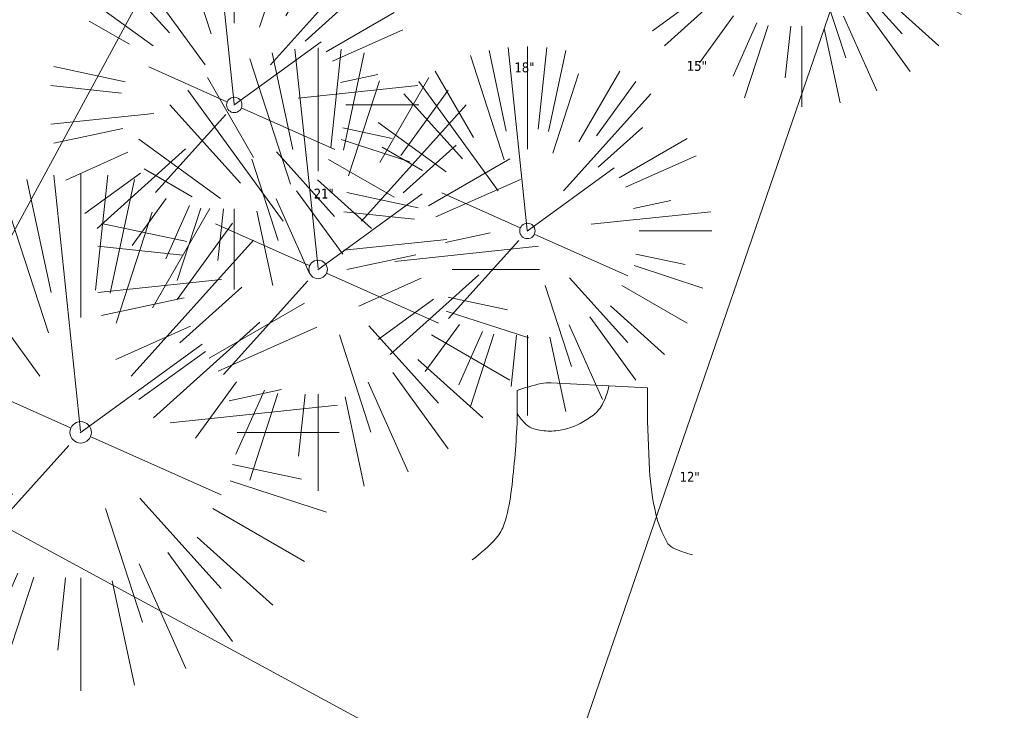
# Model space of a CAD drawing. Header units: feet. Extents: x 1134296 to 1140710, y 647902 to 649877.
# Tile 22 of 57: x 1134482 to 1134522, y 648742 to 648770. Entities that reach past the tile are written whole.
import ezdxf
from ezdxf.lldxf.tags import DXFTag

# ---------------------------------------------------------------- set-up
doc = ezdxf.new("R2010")
doc.units = ezdxf.units.FT
doc.header["$MEASUREMENT"] = 0
doc.layers.add('G-XREF', color=7, linetype='Continuous')
for name, color, linetype, lineweight in [('V-SITE-VEGE', 55, 'Continuous', 18), ('V-SITE-VEGE-TEXT', 8, 'Continuous', 18), ('V-UTIL-POWR-LINE-UNDR', 8, 'EXIST_PROP POWER UNDERGROUND LINE 1', 15), ('V-UTIL-WATR-LINE', 8, 'WATER', 15)]:
    doc.layers.add(name, color=color, linetype=linetype, lineweight=lineweight)
doc.styles.add('SEI-Dim & Leader', font='tahoma.ttf')
doc.styles.get("Standard").update_dxf_attribs({"font": 'arial.ttf'})
tags = doc.linetypes.add('EXIST_PROP POWER UNDERGROUND LINE 1', pattern='A,1.5,-0.2,["P-UG",Standard,S=0.08,R=0,X=-0.1,Y=-0.04],-0.3', length=2).pattern_tags.tags
tags[6] = DXFTag(74, 10)
tags = doc.linetypes.add('WATER', pattern='A,1.5,-0.2,["W",Standard,S=0.08,R=0,X=-0.1,Y=-0.04],-0.05', length=1.75).pattern_tags.tags
tags[6] = DXFTag(74, 10)

# ---------------------------------------------------------------- blocks, each defined once
blk = doc.blocks.new('V-SITE-VEGE-Coniferious Tree 2')
at = {"color": 0, "linetype": 'ByBlock'}
for p, q in [((-0.0003172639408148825, 0.0025937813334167), (-0.05229705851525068, 0.4972664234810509)), ((-3.601054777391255e-05, 0.2219193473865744), (-3.601054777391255e-05, 0.5000060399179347)), ((0.02890183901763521, 0.2753366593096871), (0.05222503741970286, 0.4972664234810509)), ((-0.0574950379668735, 0.2703678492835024), (-0.1039851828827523, 0.4890788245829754)), ((0.0571938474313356, 0.2692740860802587), (0.1039131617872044, 0.4890788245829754)), ((-0.06264093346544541, 0.1926377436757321), (-0.1545378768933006, 0.4755369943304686)), ((-0.1460065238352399, 0.2528363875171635), (-0.2500390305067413, 0.4330260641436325)), ((0.06850648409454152, 0.2109817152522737), (0.1382469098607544, 0.425630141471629)), ((0.139142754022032, 0.2410654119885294), (0.2499670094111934, 0.4330260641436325)), ((-0.07913071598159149, 0.1088658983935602), (-0.2939353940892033, 0.4045257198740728)), ((0.1868724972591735, 0.2572635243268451), (0.2938633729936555, 0.4045257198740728)), ((-0.1756943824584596, 0.1950752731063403), (-0.3346129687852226, 0.3715878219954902)), ((0.09777767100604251, 0.108636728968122), (0.3345409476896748, 0.3715878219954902)), ((-0.2201011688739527, 0.1598873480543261), (-0.4045617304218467, 0.2938993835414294)), ((0.1919663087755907, 0.1728666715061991), (0.3115823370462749, 0.2805763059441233)), ((0.2487690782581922, 0.143647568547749), (0.4329900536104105, 0.2500030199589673)), ((-0.2844040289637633, 0.1641894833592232), (-0.393144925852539, 0.2269610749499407)), ((0.2658942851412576, 0.1183972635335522), (0.4567507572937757, 0.2033670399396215)), ((-0.0009318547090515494, -0.0006770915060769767), (0.2349564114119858, 0.1707208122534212)), ((-0.2961437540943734, 0.06292784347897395), (-0.4891148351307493, 0.1039491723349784)), ((-0.01992166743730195, 0.008854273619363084), (-0.2318825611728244, 0.1032199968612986)), ((0.2872695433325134, 0.06106323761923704), (0.3884790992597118, 0.08257391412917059)), ((-0.3060292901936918, 0.03215663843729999), (-0.4973024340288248, 0.05226104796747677)), ((0.173080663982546, 0.01818771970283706), (0.497230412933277, 0.05226104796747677)), ((0.3024988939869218, 0), (0.4999700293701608, 0)), ((0.01849546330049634, -0.008260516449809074), (0.2719985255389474, -0.1211160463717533)), ((-0.2182782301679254, -0.02292736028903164), (-0.4973024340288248, -0.05226104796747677)), ((-0.02300503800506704, -0.02554197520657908), (-0.2137781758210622, -0.2373882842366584)), ((-0.302185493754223, -0.0642195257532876), (-0.4891148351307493, -0.1039491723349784)), ((0.2936342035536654, -0.06241742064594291), (0.4274066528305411, -0.09084484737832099)), ((0.2891445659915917, -0.09395946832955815), (0.4755009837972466, -0.1545018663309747)), ((-0.2881436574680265, -0.1282723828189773), (-0.4568227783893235, -0.2033670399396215)), ((-0.1320480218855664, -0.1188660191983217), (-0.3716238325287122, -0.3345769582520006)), ((0.1143820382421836, -0.1271057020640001), (0.2718110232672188, -0.301920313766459)), ((0.04781873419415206, -0.1473038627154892), (0.1192466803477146, -0.3671294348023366)), ((0.2555295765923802, -0.1475434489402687), (0.4329900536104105, -0.2500030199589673)), ((-0.254528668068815, -0.1848980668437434), (-0.4045617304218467, -0.2938993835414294)), ((0.2253521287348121, -0.2029399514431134), (0.3715518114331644, -0.3345769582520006)), ((0.1688618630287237, -0.2324611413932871), (0.2938633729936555, -0.4045257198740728)), ((-0.1842986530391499, -0.2536176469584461), (-0.2766747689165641, -0.3807650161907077)), ((0.1131111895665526, -0.2541280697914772), (0.2033310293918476, -0.4567867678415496)), ((-0.1213812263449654, -0.2725449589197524), (-0.1855903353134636, -0.4167758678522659)), ((-0.09098502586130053, -0.2799408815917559), (-0.1545378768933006, -0.4755369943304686)), ((-0.02966136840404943, -0.2817638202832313), (-0.04434904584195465, -0.4216092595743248)), ((-3.601054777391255e-05, -0.2817638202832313), (-3.601054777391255e-05, -0.5000060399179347)), ((0.06104806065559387, -0.2873055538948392), (0.1039131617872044, -0.4890788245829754))]:
    blk.add_line(p, q, dxfattribs=at)
blk.add_circle((-3.601054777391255e-05, 0), 0.02083358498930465)
blk = doc.blocks.new('V-SITE-VEGE-Stump')
for points in [[(-0.07764030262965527, 0.1564565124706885, -0.02766804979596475), (-0.05341885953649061, 0.1633605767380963, -0.0679781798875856), (-0.04316680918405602, 0.1642506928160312), (0.008593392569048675, 0.1616126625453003), (0.05395851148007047, 0.1590945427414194)], [(0.01506844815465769, 0.161253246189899, -0.08286378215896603), (0.008147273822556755, 0.1419669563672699, -0.1113242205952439), (-0.002098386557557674, 0.130555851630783, -0.03931328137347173), (-0.01592715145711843, 0.1222882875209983, -0.04919659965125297), (-0.02797848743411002, 0.1177254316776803, -0.06600187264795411), (-0.0446681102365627, 0.1155126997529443, -0.07018691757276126), (-0.06035359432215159, 0.1177254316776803, -0.1148593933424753), (-0.06850904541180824, 0.1222766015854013, -0.0759377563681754), (-0.07734269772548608, 0.1331671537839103)], [(0.05395851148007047, 0.1590945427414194, 0.004334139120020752), (0.05376627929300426, 0.1369184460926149, 0.00834373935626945), (0.05395851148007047, 0.1253997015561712), (0.05605689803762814, 0.07623641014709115, 0.04625247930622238), (0.06241632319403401, 0.03170819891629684, 0.06962485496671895), (0.07334360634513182, 0.00381048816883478, 0.1497246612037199), (0.07941695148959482, -0.001975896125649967, 0.05852299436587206), (0.09922370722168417, -0.009139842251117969)], [(-0.122905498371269, -0.01429599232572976, 0.05261256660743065), (-0.09863241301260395, 0.007697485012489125, 0.1061947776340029), (-0.09053039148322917, 0.02191696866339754, 0.04486152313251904), (-0.08374707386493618, 0.05273626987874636, 0.02007395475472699), (-0.07764030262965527, 0.1228815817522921, 0.01167487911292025), (-0.07732468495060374, 0.1363966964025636, 0.007866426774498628), (-0.07764030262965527, 0.1564565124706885)]]:
    blk.add_lwpolyline(points, format="xyb")
blk = doc.blocks.new('C_XBASE-PACTOLA_02403811')
at = {"layer": 'V-UTIL-POWR-LINE-UNDR', "flags": 128}
for points in [[(1134480.127728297, 648231.4910384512), (1134494.996471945, 648496.1691917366), (1134496.354631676, 648566.44434151), (1134464.634199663, 648641.5326281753), (1134459.677329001, 648691.5978201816), (1134473.792826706, 648747.2770438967), (1134487.668805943, 648772.8760612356), (1134492.621603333, 648802.5716343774), (1134496.091176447, 648841.0190152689), (1134500.796308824, 648860.3211453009), (1134494.587384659, 648928.3795930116), (1134495.610681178, 649027.1179445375), (1134495.955, 649106.737), (1134599.221251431, 649131.4978260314), (1134637.553107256, 649168.5421751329), (1134656.340245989, 649214.8847448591), (1134694.635392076, 649279.0850905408), (1134746.477990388, 649319.7325033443), (1134803.106029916, 649342.8457422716), (1134848.624546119, 649349.4784079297), (1134877.799434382, 649337.8966334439), (1134908.972639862, 649315.1325047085), (1134965.723883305, 649315.5318607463), (1135021.655, 649297.834), (1135074.570971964, 649267.2988659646), (1135109.814885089, 649210.9488559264), (1135119.855903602, 649164.3586520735), (1135144.601334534, 649102.1495441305)], [(1134503.148, 648738.079), (1134476.605670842, 648752.4663025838)]]:
    blk.add_lwpolyline(points, dxfattribs=at)
at = {"layer": 'V-UTIL-WATR-LINE', "flags": 128}
blk.add_lwpolyline([(1134533.417, 648547.604), (1134534.843, 648556.084), (1134510.787937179, 648635.4741575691), (1134497.967044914, 648721.6344982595), (1134522.209554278, 648792.1098621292)], dxfattribs=at)
at = {"layer": 'V-SITE-VEGE'}
for name, p, xscale, yscale, zscale in [('V-SITE-VEGE-Coniferious Tree 2', (1134513.734, 648774.448), 14.99981880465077, 14.99981880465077, 14.99981880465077), ('V-SITE-VEGE-Coniferious Tree 2', (1134490.677, 648767.027), 14.99981880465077, 14.99981880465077, 14.99981880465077), ('V-SITE-VEGE-Coniferious Tree 2', (1134494.084, 648760.344), 17.99978256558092, 17.99978256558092, 17.99978256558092), ('V-SITE-VEGE-Coniferious Tree 2', (1134502.588, 648761.907), 14.99981880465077, 14.99981880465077, 14.99981880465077), ('V-SITE-VEGE-Coniferious Tree 2', (1134484.435, 648753.726), 20.99974632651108, 20.99974632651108, 20.99974632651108), ('V-SITE-VEGE-Stump', (1134505.295, 648749.12), 40.31522404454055, 40.31522404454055, 40.31522404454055)]:
    blk.add_blockref(name, p, dxfattribs=dict(at, xscale=xscale, yscale=yscale, zscale=zscale))
at = {"layer": 'V-SITE-VEGE-TEXT', "char_height": 0.4, "attachment_point": 7, "style": 'SEI-Dim & Leader'}
for s, insert in [('18"', (1134502.05934375, 648768.344)), ('15"', (1134509.067453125, 648768.407)), ('21"', (1134493.906234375, 648763.226)), ('12"', (1134508.772594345, 648751.72))]:
    blk.add_mtext(s, dxfattribs=dict(at, insert=insert))

msp = doc.modelspace()

# ---------------------------------------------------------------- block references
at = {"layer": 'G-XREF'}
msp.add_blockref('C_XBASE-PACTOLA_02403811', (0, 0), dxfattribs=at)

doc.saveas('drawing.dxf')
